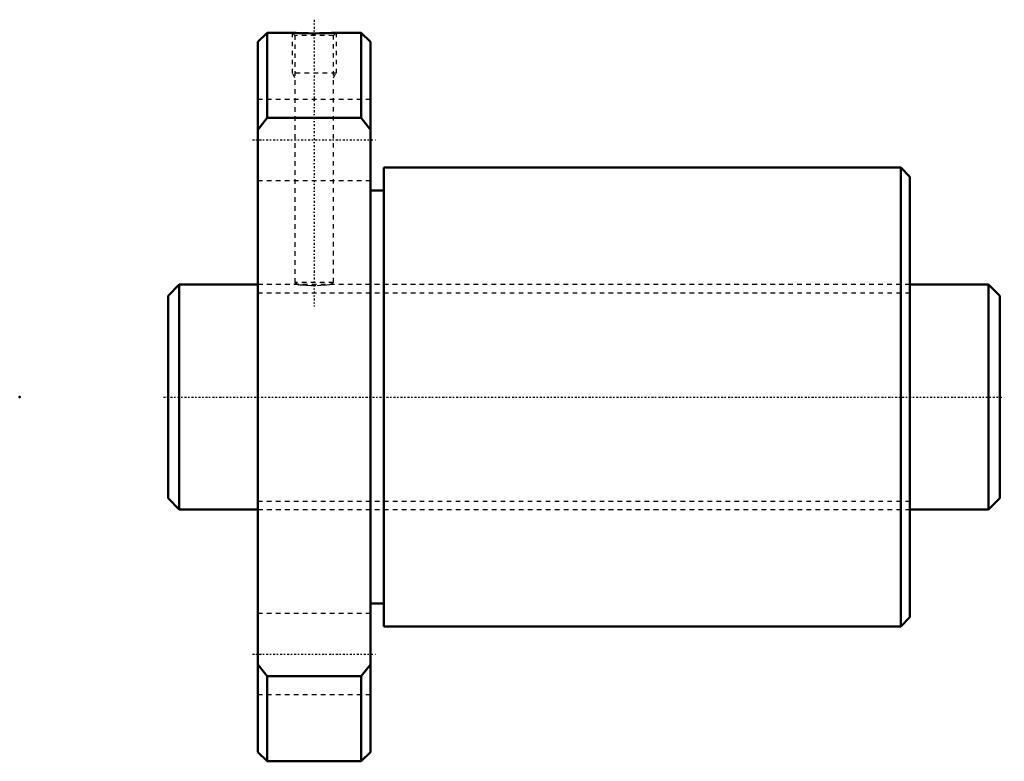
# Model space of a CAD drawing. Header units: millimetres. Extents: x -33 to 186, y -81 to 84.
import ezdxf

# ---------------------------------------------------------------- set-up
doc = ezdxf.new("R2010")
doc.units = ezdxf.units.MM
doc.linetypes.add('Center', pattern=[1.5, 0.45, -0.5, 0.05, -0.5])
doc.linetypes.add('Dashed', pattern=[2, 1, -1])
for name, color, linetype, lineweight in [('2d ConnectionPoints', 7, 'Continuous', 50), ('AM_0', 7, 'Continuous', 50), ('AM_5', 3, 'Continuous', 25), ('AM_7', 7, 'Center', 25), ('AM_9', 6, 'Dashed', 25)]:
    doc.layers.add(name, color=color, linetype=linetype, lineweight=lineweight)

# ---------------------------------------------------------------- blocks, each defined once
blk = doc.blocks.new('1_BTK_5016V_5_3ZZ_Nut_0_in_BTK5016V_5_3ZZ_185LC7T_000_0')
at = {"layer": 'AM_0'}
for p, q in [((22.02, 81), (20, 78.97)), ((20, 78.97), (20, -78.97)), ((27.65, 81), (22.02, 81)), ((22.02, 81), (22.02, 62.1)), ((42.98, 81), (37.36, 81)), ((45, 78.97), (42.98, 81)), ((42.98, 81), (42.98, 62.1)), ((45, 78.97), (45, -78.97)), ((22.02, 62.1), (20, 59.44)), ((42.98, 62.1), (22.02, 62.1)), ((45, 59.44), (42.98, 62.1)), ((162.96, 51), (48, 51)), ((48, 51), (48, -51)), ((165, 48.96), (162.96, 51)), ((162.96, 51), (162.96, -51)), ((165, 48.96), (165, -48.96)), ((48, 45.9), (45, 45.9)), ((45, -45.9), (48, -45.9)), ((162.96, -51), (165, -48.96)), ((48, -51), (162.96, -51)), ((20, -59.44), (22.02, -62.1)), ((42.98, -62.1), (45, -59.44)), ((22.02, -62.1), (42.98, -62.1)), ((22.02, -62.1), (22.02, -81)), ((42.98, -62.1), (42.98, -81)), ((20, -78.97), (22.02, -81)), ((22.02, -81), (42.98, -81)), ((42.98, -81), (45, -78.97))]:
    blk.add_line(p, q, dxfattribs=at)
blk.add_lwpolyline([(37.36, 81), (37.36, 81), (37.29, 81), (37.09, 80.99), (36.78, 80.97), (36.34, 80.95), (35.81, 80.93), (35.17, 80.9), (34.46, 80.88), (33.68, 80.87), (32.87, 80.86), (32.03, 80.86), (31.21, 80.87), (30.41, 80.89), (29.7, 80.91), (29.04, 80.93), (28.51, 80.95), (28.09, 80.98), (27.81, 80.99), (27.66, 81), (27.64, 81)], dxfattribs=at)
at = {"layer": 'AM_5', "linetype": 'Dashed'}
for p, q in [((27.64, 81), (27.64, 72)), ((37.36, 81), (37.36, 72)), ((37.36, 72), (27.64, 72)), ((28.22, 70.99), (27.64, 72)), ((36.78, 70.99), (37.36, 72))]:
    blk.add_line(p, q, dxfattribs=at)
at = {"layer": 'AM_7'}
for p, q in [((32.5, 83.9), (32.5, 20.1)), ((18.75, 57.16), (46.25, 57.16)), ((18.75, -57.16), (46.25, -57.16))]:
    blk.add_line(p, q, dxfattribs=at)
at = {"layer": 'AM_9'}
for p, q in [((27.64, 81), (28.22, 80.42)), ((28.22, 80.42), (28.22, 25.47)), ((36.78, 80.42), (28.22, 80.42)), ((29.11, 80.93), (29.16, 80.93)), ((36.78, 80.42), (37.36, 81)), ((36.78, 25.47), (36.78, 80.42)), ((45, 66.16), (20, 66.16)), ((20, 48.16), (45, 48.16)), ((20.05, 30), (20, 30)), ((20.05, 30), (20.05, -30)), ((165, 30), (164.95, 30)), ((164.95, 30), (164.95, -30)), ((29.08, 25), (20.05, 25)), ((28.22, 25.47), (29.07, 24.98)), ((36.78, 25.47), (28.22, 25.47)), ((30.31, 24.88), (29.98, 24.91)), ((164.95, 25), (35.94, 25)), ((35.95, 24.99), (36.78, 25.47)), ((20.05, -25), (164.95, -25)), ((20, -30), (20.05, -30)), ((164.95, -30), (165, -30)), ((45, -48.16), (20, -48.16)), ((20, -66.16), (45, -66.16))]:
    blk.add_line(p, q, dxfattribs=at)
blk.add_lwpolyline([(29.04, 25), (29.07, 25), (29.37, 24.96), (29.94, 24.91), (30.8, 24.85), (31.9, 24.81), (33.14, 24.81), (34.33, 24.86), (35.28, 24.93), (35.83, 24.99), (35.96, 25)], dxfattribs=at)
blk = doc.blocks.new('2_BTK_5016V_5_300_Shaft_0_in_BTK5016V_5_3ZZ_185LC7T_000_0')
at = {"layer": 'AM_0'}
for p, q in [((2.5, 25), (0, 22.5)), ((20, 25), (2.5, 25)), ((2.5, 25), (2.5, -25)), ((182.5, 25), (165, 25)), ((185, 22.5), (182.5, 25)), ((182.5, 25), (182.5, -25)), ((0, 22.5), (0, -22.5)), ((185, 22.5), (185, -22.5)), ((0, -22.5), (2.5, -25)), ((182.5, -25), (185, -22.5)), ((2.5, -25), (20, -25)), ((165, -25), (182.5, -25))]:
    blk.add_line(p, q, dxfattribs=at)
at = {"layer": 'AM_5', "linetype": 'Dashed'}
for p, q in [((20, 23.1595), (165, 23.1595)), ((20, -23.1595), (165, -23.1595))]:
    blk.add_line(p, q, dxfattribs=at)
at = {"layer": 'AM_7'}
blk.add_line((-1, 0), (186, 0), dxfattribs=at)
at = {"layer": 'AM_9'}
for p, q in [((165, 25), (20, 25)), ((20, -25), (165, -25))]:
    blk.add_line(p, q, dxfattribs=at)

msp = doc.modelspace()

# ---------------------------------------------------------------- linework, layer by layer
at = {"layer": '2d ConnectionPoints'}
for p in [(-33, 0), (0, 0), (185, 0)]:
    msp.add_point(p, dxfattribs=at)

# ---------------------------------------------------------------- block references
for name in ['1_BTK_5016V_5_3ZZ_Nut_0_in_BTK5016V_5_3ZZ_185LC7T_000_0', '2_BTK_5016V_5_300_Shaft_0_in_BTK5016V_5_3ZZ_185LC7T_000_0']:
    msp.add_blockref(name, (0, 0))

doc.saveas('drawing.dxf')
